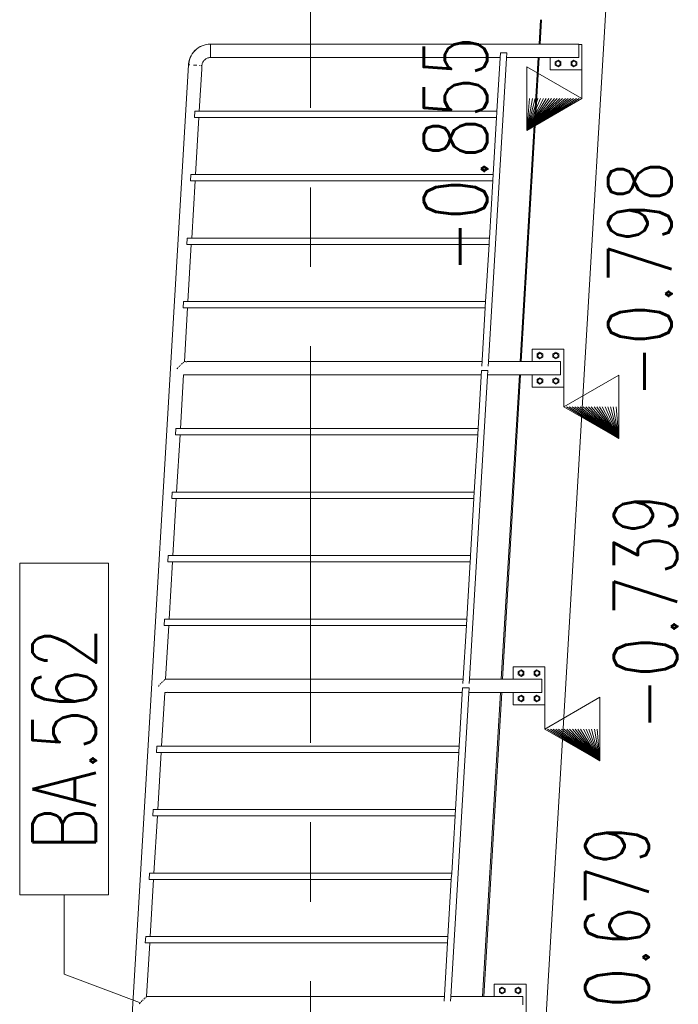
# Model space of a CAD drawing. Header units: millimetres. Extents: x 6807 to 7919, y 15387 to 15883.
# Tile 113 of 120: x 7725 to 7745, y 15673 to 15704. Entities that reach past the tile are written whole.
import ezdxf

# ---------------------------------------------------------------- set-up
doc = ezdxf.new("R2010")
doc.units = ezdxf.units.MM
doc.header["$LTSCALE"] = 10
doc.linetypes.add('MITTE', pattern=[2, 1.25, -0.25, 0.25, -0.25])
for name, color, linetype, lineweight in [('PS_Elev_flag', 4, 'Continuous', 13), ('PS_Object', 30, 'Continuous', 13), ('PS_Pos', 1, 'Continuous', 15), ('PS_SOLID', 7, 'Continuous', 30)]:
    doc.layers.add(name, color=color, linetype=linetype, lineweight=lineweight)
doc.styles.add('simplex', font='simplex.shx', dxfattribs={"width": 0.75})

# ---------------------------------------------------------------- blocks, each defined once
blk = doc.blocks.new('*X332')
at = {"color": 1}
for p, q in [((7727.424, 15686.826, -6.61), (7724.624, 15686.826, -6.61)), ((7724.624, 15686.826, -6.61), (7724.624, 15676.383, -6.61)), ((7727.424, 15676.383, -6.61), (7727.424, 15686.826, -6.61)), ((7724.624, 15676.383, -6.61), (7727.424, 15676.383, -6.61)), ((7726.024, 15673.883, -6.61), (7726.024, 15676.383, -6.61)), ((7728.399, 15672.995, -6.61), (7726.024, 15673.883, -6.61))]:
    blk.add_line(p, q, dxfattribs=at)
at = {"color": 30, "style": 'simplex', "width": 0.75}
blk.add_text('BA.562', height=2, rotation=90, dxfattribs=at).set_placement((7727.024, 15677.783, -6.61))
blk = doc.blocks.new('*X353')
at = {"color": 4}
for p, q in [((7740.57, 15673.567), (7740.57, 15671.345)), ((7742.302, 15672.345), (7740.57, 15671.345)), ((7742.302, 15670.345), (7742.302, 15672.345)), ((7740.57, 15671.345), (7742.302, 15670.345)), ((7742.302, 15670.345), (7740.57, 15671.345)), ((7742.302, 15670.345), (7740.657, 15671.345)), ((7742.302, 15670.345), (7740.743, 15671.345)), ((7742.302, 15670.345), (7740.83, 15671.345)), ((7742.302, 15670.345), (7740.917, 15671.345)), ((7742.302, 15670.345), (7741.003, 15671.345)), ((7742.302, 15670.345), (7741.09, 15671.345)), ((7742.302, 15670.345), (7741.176, 15671.345)), ((7742.302, 15670.345), (7741.263, 15671.345)), ((7742.302, 15670.345), (7741.35, 15671.345)), ((7742.302, 15670.345), (7741.436, 15671.345)), ((7742.302, 15670.345), (7741.523, 15671.345)), ((7742.302, 15670.345), (7741.609, 15671.345)), ((7742.302, 15670.345), (7741.696, 15671.345)), ((7742.302, 15670.345), (7741.783, 15671.345)), ((7742.302, 15670.345), (7741.869, 15671.345)), ((7742.302, 15670.345), (7741.956, 15671.345)), ((7742.302, 15670.345), (7742.042, 15671.345)), ((7742.302, 15670.345), (7742.129, 15671.345)), ((7742.302, 15670.345), (7742.216, 15671.345)), ((7742.302, 15670.345), (7742.302, 15671.345))]:
    blk.add_line(p, q, dxfattribs=at)
at = {"color": 2, "style": 'simplex', "width": 0.75}
blk.add_text('-0.679', height=2, rotation=90, dxfattribs=at).set_placement((7744.436, 15671.138))
blk = doc.blocks.new('*X354')
at = {"color": 4}
for p, q in [((7741.164, 15683.567), (7741.164, 15681.604, -6.61)), ((7742.896, 15682.604, -6.61), (7741.164, 15681.604, -6.61)), ((7742.896, 15680.604, -6.61), (7742.896, 15682.604, -6.61)), ((7741.164, 15681.604, -6.61), (7742.896, 15680.604, -6.61)), ((7742.896, 15680.604, -6.61), (7741.164, 15681.604, -6.61)), ((7742.896, 15680.604, -6.61), (7741.251, 15681.604, -6.61)), ((7742.896, 15680.604, -6.61), (7741.338, 15681.604, -6.61)), ((7742.896, 15680.604, -6.61), (7741.424, 15681.604, -6.61)), ((7742.896, 15680.604, -6.61), (7741.511, 15681.604, -6.61)), ((7742.896, 15680.604, -6.61), (7741.597, 15681.604, -6.61)), ((7742.896, 15680.604, -6.61), (7741.684, 15681.604, -6.61)), ((7742.896, 15680.604, -6.61), (7741.771, 15681.604, -6.61)), ((7742.896, 15680.604, -6.61), (7741.857, 15681.604, -6.61)), ((7742.896, 15680.604, -6.61), (7741.944, 15681.604, -6.61)), ((7742.896, 15680.604, -6.61), (7742.03, 15681.604, -6.61)), ((7742.896, 15680.604, -6.61), (7742.117, 15681.604, -6.61)), ((7742.896, 15680.604, -6.61), (7742.204, 15681.604, -6.61)), ((7742.896, 15680.604, -6.61), (7742.29, 15681.604, -6.61)), ((7742.896, 15680.604, -6.61), (7742.377, 15681.604, -6.61)), ((7742.896, 15680.604, -6.61), (7742.463, 15681.604, -6.61)), ((7742.896, 15680.604, -6.61), (7742.55, 15681.604, -6.61)), ((7742.896, 15680.604, -6.61), (7742.637, 15681.604, -6.61)), ((7742.896, 15680.604, -6.61), (7742.723, 15681.604, -6.61)), ((7742.896, 15680.604, -6.61), (7742.81, 15681.604, -6.61)), ((7742.896, 15680.604, -6.61), (7742.896, 15681.604, -6.61))]:
    blk.add_line(p, q, dxfattribs=at)
at = {"color": 2, "style": 'simplex', "width": 0.75}
blk.add_text('-0.739', height=2, rotation=90, dxfattribs=at).set_placement((7745.33, 15681.556, -6.61))
blk = doc.blocks.new('*X355')
at = {"color": 4}
for p, q in [((7741.758, 15693.567), (7741.758, 15691.754)), ((7743.49, 15692.754), (7741.758, 15691.754)), ((7743.49, 15690.754), (7743.49, 15692.754)), ((7741.758, 15691.754), (7743.49, 15690.754)), ((7743.49, 15690.754), (7741.758, 15691.754)), ((7743.49, 15690.754), (7741.845, 15691.754)), ((7743.49, 15690.754), (7741.932, 15691.754)), ((7743.49, 15690.754), (7742.018, 15691.754)), ((7743.49, 15690.754), (7742.105, 15691.754)), ((7743.49, 15690.754), (7742.191, 15691.754)), ((7743.49, 15690.754), (7742.278, 15691.754)), ((7743.49, 15690.754), (7742.365, 15691.754)), ((7743.49, 15690.754), (7742.451, 15691.754)), ((7743.49, 15690.754), (7742.538, 15691.754)), ((7743.49, 15690.754), (7742.624, 15691.754)), ((7743.49, 15690.754), (7742.711, 15691.754)), ((7743.49, 15690.754), (7742.798, 15691.754)), ((7743.49, 15690.754), (7742.884, 15691.754)), ((7743.49, 15690.754), (7742.971, 15691.754)), ((7743.49, 15690.754), (7743.057, 15691.754)), ((7743.49, 15690.754), (7743.144, 15691.754)), ((7743.49, 15690.754), (7743.231, 15691.754)), ((7743.49, 15690.754), (7743.317, 15691.754)), ((7743.49, 15690.754), (7743.404, 15691.754)), ((7743.49, 15690.754), (7743.49, 15691.754))]:
    blk.add_line(p, q, dxfattribs=at)
at = {"color": 2, "style": 'simplex', "width": 0.75}
blk.add_text('-0.798', height=2, rotation=90, dxfattribs=at).set_placement((7745.155, 15692.034))
blk = doc.blocks.new('*X356')
at = {"color": 4}
for p, q in [((7740.597, 15700.461), (7740.597, 15702.461)), ((7740.597, 15702.461), (7742.329, 15701.461)), ((7742.329, 15702.367), (7742.329, 15701.461)), ((7742.329, 15701.461), (7740.597, 15700.461)), ((7740.597, 15700.461), (7742.329, 15701.461)), ((7740.597, 15700.461), (7742.242, 15701.461)), ((7740.597, 15700.461), (7742.155, 15701.461)), ((7740.597, 15700.461), (7742.069, 15701.461)), ((7740.597, 15700.461), (7741.982, 15701.461)), ((7740.597, 15700.461), (7741.896, 15701.461)), ((7740.597, 15700.461), (7741.809, 15701.461)), ((7740.597, 15700.461), (7741.722, 15701.461)), ((7740.597, 15700.461), (7741.636, 15701.461)), ((7740.597, 15700.461), (7741.549, 15701.461)), ((7740.597, 15700.461), (7741.463, 15701.461)), ((7740.597, 15700.461), (7741.376, 15701.461)), ((7740.597, 15700.461), (7741.289, 15701.461)), ((7740.597, 15700.461), (7741.203, 15701.461)), ((7740.597, 15700.461), (7741.116, 15701.461)), ((7740.597, 15700.461), (7741.03, 15701.461)), ((7740.597, 15700.461), (7740.943, 15701.461)), ((7740.597, 15700.461), (7740.856, 15701.461)), ((7740.597, 15700.461), (7740.77, 15701.461)), ((7740.597, 15700.461), (7740.683, 15701.461)), ((7740.597, 15700.461), (7740.597, 15701.461))]:
    blk.add_line(p, q, dxfattribs=at)
at = {"color": 2, "style": 'simplex', "width": 0.75}
blk.add_text('-0.855', height=2, rotation=90, dxfattribs=at).set_placement((7739.351, 15695.967, -6.61))

msp = doc.modelspace()

# ---------------------------------------------------------------- linework, layer by layer
at = {"layer": 'PS_Object', "color": 5, "linetype": 'MITTE'}
msp.add_line((7733.779, 15501.166), (7733.779, 15744.157), dxfattribs=at)
at = {"layer": 'PS_SOLID', "color": 253, "linetype": 'Continuous', "lineweight": 13, "extrusion": (-1, 6.12323e-17, 0)}
for p, q in [((7735.783, 15580.977, -6.61), (7744.802, 15733.361, -6.61)), ((7741.025, 15703.947, -6.61), (7740.979, 15703.178, -6.61)), ((7741.058, 15703.947, -6.61), (7741.012, 15703.178, -6.61)), ((7740.954, 15702.755, -6.61), (7740.385, 15693.179, -6.61)), ((7740.987, 15702.755, -6.61), (7740.42, 15693.179, -6.61)), ((7740.36, 15692.756, -6.61), (7739.791, 15683.179, -6.61)), ((7740.395, 15692.756, -6.61), (7739.829, 15683.179, -6.61)), ((7739.766, 15682.756, -6.61), (7739.197, 15673.179, -6.61)), ((7739.804, 15682.756, -6.61), (7739.237, 15673.179, -6.61))]:
    msp.add_line(p, q, dxfattribs=at)
at = {"layer": 'PS_SOLID', "color": 133, "linetype": 'Continuous', "lineweight": 13, "extrusion": (-1, 6.12323e-17, 0)}
for p, q in [((7730.367, 15703.126, -6.61), (7730.305, 15703.097, -6.61)), ((7730.307, 15703.093, -6.61), (7730.368, 15703.122, -6.61)), ((7730.431, 15703.149, -6.61), (7730.367, 15703.126, -6.61)), ((7730.368, 15703.122, -6.61), (7730.432, 15703.145, -6.61)), ((7730.496, 15703.165, -6.61), (7730.431, 15703.149, -6.61)), ((7730.432, 15703.145, -6.61), (7730.497, 15703.161, -6.61)), ((7730.564, 15703.175, -6.61), (7730.496, 15703.165, -6.61)), ((7730.497, 15703.161, -6.61), (7730.564, 15703.171, -6.61)), ((7730.631, 15703.179, -6.61), (7730.564, 15703.175, -6.61)), ((7730.564, 15703.171, -6.61), (7730.631, 15703.174, -6.61)), ((7730.631, 15703.178, -6.61), (7730.631, 15703.179, -6.61)), ((7742.229, 15703.178, -6.61), (7730.631, 15703.178, -6.61)), ((7730.631, 15703.178, -6.61), (7730.631, 15703.175, -6.61)), ((7730.631, 15703.175, -6.61), (7730.631, 15703.174, -6.61)), ((7730.631, 15703.174, -6.61), (7730.631, 15703.171, -6.61)), ((7730.631, 15703.171, -6.61), (7730.631, 15703.169, -6.61)), ((7730.631, 15703.169, -6.61), (7730.631, 15703.165, -6.61)), ((7730.631, 15703.165, -6.61), (7730.631, 15703.161, -6.61)), ((7730.631, 15703.161, -6.61), (7730.631, 15703.156, -6.61)), ((7730.631, 15703.156, -6.61), (7730.631, 15703.152, -6.61)), ((7730.631, 15703.146, -6.61), (7730.631, 15703.152, -6.61)), ((7730.631, 15703.141, -6.61), (7730.631, 15703.146, -6.61)), ((7730.631, 15703.134, -6.61), (7730.631, 15703.141, -6.61)), ((7730.631, 15703.127, -6.61), (7730.631, 15703.134, -6.61)), ((7730.631, 15703.12, -6.61), (7730.631, 15703.127, -6.61)), ((7730.631, 15703.113, -6.61), (7730.631, 15703.12, -6.61)), ((7730.631, 15703.104, -6.61), (7730.631, 15703.113, -6.61)), ((7742.229, 15703.169, -6.61), (7742.229, 15703.178, -6.61)), ((7742.229, 15703.152, -6.61), (7742.229, 15703.169, -6.61)), ((7742.329, 15703.167, -6.61), (7742.229, 15703.167, -6.61)), ((7742.229, 15703.127, -6.61), (7742.229, 15703.152, -6.61)), ((7742.229, 15703.096, -6.61), (7742.229, 15703.127, -6.61)), ((7742.329, 15702.367, -6.61), (7742.329, 15703.167, -6.61)), ((7730.021, 15702.813, -6.61), (7729.992, 15702.751, -6.61)), ((7729.996, 15702.75, -6.61), (7730.025, 15702.811, -6.61)), ((7730.056, 15702.871, -6.61), (7730.021, 15702.813, -6.61)), ((7730.025, 15702.811, -6.61), (7730.06, 15702.869, -6.61)), ((7730.097, 15702.926, -6.61), (7730.056, 15702.871, -6.61)), ((7730.06, 15702.869, -6.61), (7730.1, 15702.923, -6.61)), ((7730.142, 15702.976, -6.61), (7730.097, 15702.926, -6.61)), ((7730.1, 15702.923, -6.61), (7730.145, 15702.973, -6.61)), ((7730.192, 15703.022, -6.61), (7730.142, 15702.976, -6.61)), ((7730.145, 15702.973, -6.61), (7730.195, 15703.018, -6.61)), ((7730.247, 15703.062, -6.61), (7730.192, 15703.022, -6.61)), ((7730.195, 15703.018, -6.61), (7730.249, 15703.058, -6.61)), ((7730.305, 15703.097, -6.61), (7730.247, 15703.062, -6.61)), ((7730.249, 15703.058, -6.61), (7730.307, 15703.093, -6.61)), ((7730.631, 15703.096, -6.61), (7730.631, 15703.104, -6.61)), ((7730.631, 15703.087, -6.61), (7730.631, 15703.096, -6.61)), ((7730.631, 15703.079, -6.61), (7730.631, 15703.087, -6.61)), ((7730.631, 15703.069, -6.61), (7730.631, 15703.079, -6.61)), ((7730.631, 15703.06, -6.61), (7730.631, 15703.069, -6.61)), ((7730.631, 15703.05, -6.61), (7730.631, 15703.06, -6.61)), ((7730.631, 15703.04, -6.61), (7730.631, 15703.05, -6.61)), ((7730.631, 15703.03, -6.61), (7730.631, 15703.04, -6.61)), ((7730.631, 15703.02, -6.61), (7730.631, 15703.03, -6.61)), ((7730.631, 15703.009, -6.61), (7730.631, 15703.02, -6.61)), ((7730.631, 15702.999, -6.61), (7730.631, 15703.009, -6.61)), ((7730.631, 15702.988, -6.61), (7730.631, 15702.999, -6.61)), ((7730.631, 15702.977, -6.61), (7730.631, 15702.988, -6.61)), ((7730.631, 15702.967, -6.61), (7730.631, 15702.977, -6.61)), ((7730.631, 15702.957, -6.61), (7730.631, 15702.967, -6.61)), ((7730.631, 15702.956, -6.61), (7730.631, 15702.957, -6.61)), ((7730.631, 15702.945, -6.61), (7730.631, 15702.956, -6.61)), ((7730.631, 15702.935, -6.61), (7730.631, 15702.945, -6.61)), ((7730.631, 15702.924, -6.61), (7730.631, 15702.935, -6.61)), ((7730.631, 15702.913, -6.61), (7730.631, 15702.924, -6.61)), ((7730.631, 15702.903, -6.61), (7730.631, 15702.913, -6.61)), ((7730.631, 15702.893, -6.61), (7730.631, 15702.903, -6.61)), ((7730.631, 15702.883, -6.61), (7730.631, 15702.893, -6.61)), ((7730.631, 15702.873, -6.61), (7730.631, 15702.883, -6.61)), ((7730.631, 15702.864, -6.61), (7730.631, 15702.873, -6.61)), ((7730.631, 15702.854, -6.61), (7730.631, 15702.864, -6.61)), ((7730.631, 15702.846, -6.61), (7730.631, 15702.854, -6.61)), ((7730.631, 15702.837, -6.61), (7730.631, 15702.846, -6.61)), ((7730.631, 15702.829, -6.61), (7730.631, 15702.837, -6.61)), ((7730.631, 15702.821, -6.61), (7730.631, 15702.829, -6.61)), ((7730.631, 15702.814, -6.61), (7730.631, 15702.821, -6.61)), ((7730.631, 15702.806, -6.61), (7730.631, 15702.814, -6.61)), ((7730.631, 15702.8, -6.61), (7730.631, 15702.806, -6.61)), ((7730.631, 15702.793, -6.61), (7730.631, 15702.8, -6.61)), ((7739.762, 15702.898, -6.61), (7739.654, 15701.067, -6.61)), ((7739.963, 15702.898, -6.61), (7739.762, 15702.898, -6.61)), ((7739.953, 15702.731, -6.61), (7739.963, 15702.898, -6.61)), ((7742.229, 15703.06, -6.61), (7742.229, 15703.096, -6.61)), ((7742.229, 15703.02, -6.61), (7742.229, 15703.06, -6.61)), ((7742.229, 15702.977, -6.61), (7742.229, 15703.02, -6.61)), ((7742.229, 15702.976, -6.61), (7742.229, 15702.977, -6.61)), ((7742.229, 15702.935, -6.61), (7742.229, 15702.976, -6.61)), ((7742.229, 15702.893, -6.61), (7742.229, 15702.935, -6.61)), ((7742.229, 15702.854, -6.61), (7742.229, 15702.893, -6.61)), ((7742.229, 15702.821, -6.61), (7742.229, 15702.854, -6.61)), ((7742.229, 15702.793, -6.61), (7742.229, 15702.821, -6.61)), ((7729.942, 15702.528, -6.61), (7726.434, 15643.488, -6.61)), ((7729.943, 15702.554, -6.61), (7729.941, 15702.528, -6.61)), ((7729.941, 15702.528, -6.61), (7729.942, 15702.528, -6.61)), ((7729.945, 15702.527, -6.61), (7729.942, 15702.528, -6.61)), ((7729.953, 15702.622, -6.61), (7729.943, 15702.554, -6.61)), ((7729.945, 15702.527, -6.61), (7729.947, 15702.554, -6.61)), ((7729.948, 15702.527, -6.61), (7729.945, 15702.527, -6.61)), ((7729.947, 15702.554, -6.61), (7729.957, 15702.621, -6.61)), ((7729.95, 15702.527, -6.61), (7729.948, 15702.527, -6.61)), ((7729.969, 15702.688, -6.61), (7729.953, 15702.622, -6.61)), ((7729.957, 15702.621, -6.61), (7729.973, 15702.686, -6.61)), ((7729.958, 15702.527, -6.61), (7729.96, 15702.527, -6.61)), ((7729.967, 15702.526, -6.61), (7729.96, 15702.527, -6.61)), ((7729.977, 15702.525, -6.61), (7729.967, 15702.526, -6.61)), ((7729.992, 15702.751, -6.61), (7729.969, 15702.688, -6.61)), ((7729.973, 15702.686, -6.61), (7729.996, 15702.75, -6.61)), ((7729.977, 15702.525, -6.61), (7729.979, 15702.525, -6.61)), ((7730.104, 15702.518, -6.61), (7730.099, 15702.518, -6.61)), ((7730.104, 15702.518, -6.61), (7730.12, 15702.517, -6.61)), ((7730.12, 15702.517, -6.61), (7730.142, 15702.516, -6.61)), ((7730.143, 15702.516, -6.61), (7730.142, 15702.516, -6.61)), ((7730.143, 15702.516, -6.61), (7730.152, 15702.515, -6.61)), ((7730.152, 15702.515, -6.61), (7730.162, 15702.515, -6.61)), ((7730.162, 15702.515, -6.61), (7730.163, 15702.514, -6.61)), ((7730.184, 15702.513, -6.61), (7730.163, 15702.514, -6.61)), ((7730.201, 15702.512, -6.61), (7730.184, 15702.513, -6.61)), ((7730.201, 15702.512, -6.61), (7730.205, 15702.512, -6.61)), ((7730.298, 15702.506, -6.61), (7730.282, 15702.507, -6.61)), ((7730.328, 15702.505, -6.61), (7730.326, 15702.505, -6.61)), ((7730.328, 15702.505, -6.61), (7730.337, 15702.504, -6.61)), ((7730.337, 15702.504, -6.61), (7730.344, 15702.504, -6.61)), ((7730.347, 15702.504, -6.61), (7730.344, 15702.504, -6.61)), ((7730.36, 15702.503, -6.61), (7730.354, 15702.503, -6.61)), ((7730.361, 15702.461, -6.61), (7730.364, 15702.503, -6.61)), ((7730.363, 15702.503, -6.61), (7730.364, 15702.503, -6.61)), ((7730.364, 15702.503, -6.61), (7730.365, 15702.513, -6.61)), ((7730.365, 15702.513, -6.61), (7730.369, 15702.539, -6.61)), ((7730.369, 15702.539, -6.61), (7730.375, 15702.564, -6.61)), ((7730.375, 15702.564, -6.61), (7730.384, 15702.589, -6.61)), ((7730.384, 15702.589, -6.61), (7730.395, 15702.613, -6.61)), ((7730.395, 15702.613, -6.61), (7730.409, 15702.636, -6.61)), ((7730.409, 15702.636, -6.61), (7730.424, 15702.657, -6.61)), ((7730.424, 15702.657, -6.61), (7730.442, 15702.676, -6.61)), ((7730.442, 15702.676, -6.61), (7730.461, 15702.694, -6.61)), ((7730.461, 15702.694, -6.61), (7730.483, 15702.709, -6.61)), ((7730.483, 15702.709, -6.61), (7730.505, 15702.723, -6.61)), ((7730.505, 15702.723, -6.61), (7730.529, 15702.734, -6.61)), ((7730.529, 15702.734, -6.61), (7730.554, 15702.743, -6.61)), ((7730.554, 15702.743, -6.61), (7730.579, 15702.749, -6.61)), ((7730.579, 15702.749, -6.61), (7730.605, 15702.753, -6.61)), ((7730.605, 15702.753, -6.61), (7730.631, 15702.755, -6.61)), ((7730.631, 15702.787, -6.61), (7730.631, 15702.793, -6.61)), ((7730.631, 15702.781, -6.61), (7730.631, 15702.787, -6.61)), ((7730.631, 15702.777, -6.61), (7730.631, 15702.781, -6.61)), ((7730.631, 15702.772, -6.61), (7730.631, 15702.777, -6.61)), ((7730.631, 15702.769, -6.61), (7730.631, 15702.772, -6.61)), ((7730.631, 15702.764, -6.61), (7730.631, 15702.769, -6.61)), ((7730.631, 15702.762, -6.61), (7730.631, 15702.764, -6.61)), ((7730.631, 15702.759, -6.61), (7730.631, 15702.762, -6.61)), ((7730.631, 15702.758, -6.61), (7730.631, 15702.759, -6.61)), ((7730.631, 15702.756, -6.61), (7730.631, 15702.758, -6.61)), ((7730.631, 15702.755, -6.61), (7730.631, 15702.756, -6.61)), ((7730.631, 15702.755, -6.61), (7730.673, 15702.755, -6.61)), ((7730.672, 15702.755, -6.61), (7730.686, 15702.758, -6.61)), ((7730.673, 15702.755, -6.61), (7730.672, 15702.755, -6.61)), ((7730.673, 15702.755, -6.61), (7730.676, 15702.756, -6.61)), ((7730.682, 15702.757, -6.61), (7730.692, 15702.758, -6.61)), ((7730.686, 15702.758, -6.61), (7730.711, 15702.759, -6.61)), ((7730.705, 15702.758, -6.61), (7730.718, 15702.758, -6.61)), ((7730.711, 15702.759, -6.61), (7730.737, 15702.758, -6.61)), ((7730.731, 15702.758, -6.61), (7730.741, 15702.757, -6.61)), ((7730.737, 15702.758, -6.61), (7730.751, 15702.755, -6.61)), ((7730.747, 15702.756, -6.61), (7730.75, 15702.755, -6.61)), ((7730.751, 15702.755, -6.61), (7730.75, 15702.755, -6.61)), ((7730.75, 15702.755, -6.61), (7739.754, 15702.755, -6.61)), ((7739.385, 15693.17, -6.61), (7739.953, 15702.731, -6.61)), ((7739.954, 15702.755, -6.61), (7742.229, 15702.755, -6.61)), ((7741.329, 15702.755, -6.61), (7741.329, 15702.554, -6.61)), ((7741.329, 15702.554, -6.61), (7741.329, 15702.367, -6.61)), ((7741.579, 15702.671, -6.61), (7741.489, 15702.619, -6.61)), ((7741.489, 15702.619, -6.61), (7741.489, 15702.515, -6.61)), ((7741.489, 15702.515, -6.61), (7741.579, 15702.463, -6.61)), ((7741.669, 15702.619, -6.61), (7741.579, 15702.671, -6.61)), ((7741.579, 15702.463, -6.61), (7741.669, 15702.515, -6.61)), ((7741.669, 15702.515, -6.61), (7741.669, 15702.619, -6.61)), ((7742.079, 15702.671, -6.61), (7741.989, 15702.619, -6.61)), ((7741.989, 15702.619, -6.61), (7741.989, 15702.515, -6.61)), ((7741.989, 15702.515, -6.61), (7742.079, 15702.463, -6.61)), ((7742.169, 15702.619, -6.61), (7742.079, 15702.671, -6.61)), ((7742.079, 15702.463, -6.61), (7742.169, 15702.515, -6.61)), ((7742.169, 15702.515, -6.61), (7742.169, 15702.619, -6.61)), ((7742.229, 15702.772, -6.61), (7742.229, 15702.793, -6.61)), ((7742.229, 15702.759, -6.61), (7742.229, 15702.772, -6.61)), ((7742.229, 15702.755, -6.61), (7742.229, 15702.759, -6.61)), ((7730.279, 15701.067, -6.61), (7730.357, 15702.385, -6.61)), ((7730.358, 15702.449, -6.61), (7730.355, 15702.423, -6.61)), ((7730.355, 15702.416, -6.61), (7730.356, 15702.43, -6.61)), ((7730.355, 15702.423, -6.61), (7730.355, 15702.397, -6.61)), ((7730.355, 15702.394, -6.61), (7730.355, 15702.404, -6.61)), ((7730.355, 15702.397, -6.61), (7730.356, 15702.383, -6.61)), ((7730.357, 15702.385, -6.61), (7730.356, 15702.387, -6.61)), ((7730.356, 15702.383, -6.61), (7730.357, 15702.385, -6.61)), ((7730.357, 15702.442, -6.61), (7730.358, 15702.452, -6.61)), ((7730.361, 15702.462, -6.61), (7730.358, 15702.449, -6.61)), ((7730.36, 15702.459, -6.61), (7730.361, 15702.461, -6.61)), ((7730.361, 15702.461, -6.61), (7730.361, 15702.462, -6.61)), ((7741.329, 15702.367, -6.61), (7742.329, 15702.367, -6.61)), ((7730.135, 15701.067, -6.61), (7730.124, 15700.867, -6.61)), ((7730.349, 15701.067, -6.61), (7730.135, 15701.067, -6.61)), ((7739.592, 15701.067, -6.61), (7730.349, 15701.067, -6.61)), ((7739.654, 15701.067, -6.61), (7739.592, 15701.067, -6.61)), ((7739.643, 15700.887, -6.61), (7739.649, 15700.995, -6.61)), ((7739.649, 15700.995, -6.61), (7739.654, 15701.067, -6.61)), ((7730.124, 15700.867, -6.61), (7739.642, 15700.867, -6.61)), ((7730.16, 15699.067, -6.61), (7730.267, 15700.867, -6.61)), ((7739.642, 15700.867, -6.61), (7739.535, 15699.067, -6.61)), ((7739.642, 15700.867, -6.61), (7739.643, 15700.887, -6.61)), ((7730.017, 15699.067, -6.61), (7730.005, 15698.867, -6.61)), ((7730.005, 15698.867, -6.61), (7739.523, 15698.867, -6.61)), ((7730.23, 15699.067, -6.61), (7730.017, 15699.067, -6.61)), ((7730.041, 15697.067, -6.61), (7730.148, 15698.867, -6.61)), ((7739.473, 15699.067, -6.61), (7730.23, 15699.067, -6.61)), ((7739.523, 15698.867, -6.61), (7739.416, 15697.067, -6.61)), ((7739.535, 15699.067, -6.61), (7739.473, 15699.067, -6.61)), ((7739.523, 15698.867, -6.61), (7739.524, 15698.887, -6.61)), ((7739.524, 15698.887, -6.61), (7739.535, 15699.067, -6.61)), ((7729.898, 15697.067, -6.61), (7729.886, 15696.867, -6.61)), ((7730.111, 15697.067, -6.61), (7729.898, 15697.067, -6.61)), ((7739.354, 15697.067, -6.61), (7730.111, 15697.067, -6.61)), ((7739.416, 15697.067, -6.61), (7739.354, 15697.067, -6.61)), ((7739.405, 15696.887, -6.61), (7739.411, 15696.986, -6.61)), ((7739.411, 15696.986, -6.61), (7739.416, 15697.067, -6.61)), ((7729.886, 15696.867, -6.61), (7739.404, 15696.867, -6.61)), ((7729.922, 15695.067, -6.61), (7730.029, 15696.867, -6.61)), ((7739.404, 15696.867, -6.61), (7739.297, 15695.067, -6.61)), ((7739.404, 15696.867, -6.61), (7739.405, 15696.887, -6.61)), ((7729.779, 15695.067, -6.61), (7729.767, 15694.867, -6.61)), ((7729.992, 15695.067, -6.61), (7729.779, 15695.067, -6.61)), ((7739.235, 15695.067, -6.61), (7729.992, 15695.067, -6.61)), ((7739.297, 15695.067, -6.61), (7739.235, 15695.067, -6.61)), ((7739.286, 15694.887, -6.61), (7739.297, 15695.067, -6.61)), ((7729.767, 15694.867, -6.61), (7739.285, 15694.867, -6.61)), ((7729.81, 15693.179, -6.61), (7729.91, 15694.867, -6.61)), ((7739.285, 15694.867, -6.61), (7739.176, 15693.034, -6.61)), ((7739.285, 15694.867, -6.61), (7739.286, 15694.887, -6.61)), ((7741.758, 15693.567, -6.61), (7740.758, 15693.567, -6.61)), ((7740.758, 15693.567, -6.61), (7740.758, 15693.354, -6.61)), ((7741.758, 15692.367, -6.61), (7741.758, 15693.567, -6.61)), ((7740.758, 15693.354, -6.61), (7740.758, 15693.179, -6.61)), ((7741.008, 15693.471, -6.61), (7740.918, 15693.419, -6.61)), ((7740.918, 15693.419, -6.61), (7740.918, 15693.315, -6.61)), ((7740.918, 15693.315, -6.61), (7741.008, 15693.263, -6.61)), ((7741.098, 15693.419, -6.61), (7741.008, 15693.471, -6.61)), ((7741.008, 15693.263, -6.61), (7741.098, 15693.315, -6.61)), ((7741.098, 15693.315, -6.61), (7741.098, 15693.419, -6.61)), ((7741.508, 15693.471, -6.61), (7741.418, 15693.419, -6.61)), ((7741.418, 15693.419, -6.61), (7741.418, 15693.315, -6.61)), ((7741.418, 15693.315, -6.61), (7741.508, 15693.263, -6.61)), ((7741.598, 15693.419, -6.61), (7741.508, 15693.471, -6.61)), ((7741.508, 15693.263, -6.61), (7741.598, 15693.315, -6.61)), ((7741.598, 15693.315, -6.61), (7741.598, 15693.419, -6.61)), ((7729.595, 15692.956, -6.61), (7729.585, 15692.967, -6.61)), ((7729.585, 15692.967, -6.61), (7729.585, 15692.956, -6.61)), ((7729.585, 15692.956, -6.61), (7729.585, 15692.953, -6.61)), ((7729.585, 15692.953, -6.61), (7729.595, 15692.956, -6.61)), ((7729.612, 15692.999, -6.61), (7729.595, 15692.956, -6.61)), ((7729.66, 15693.04, -6.61), (7729.641, 15693.015, -6.61)), ((7729.702, 15693.079, -6.61), (7729.684, 15693.058, -6.61)), ((7729.739, 15693.113, -6.61), (7729.723, 15693.095, -6.61)), ((7729.768, 15693.141, -6.61), (7729.756, 15693.126, -6.61)), ((7729.791, 15693.161, -6.61), (7729.782, 15693.151, -6.61)), ((7729.804, 15693.174, -6.61), (7729.8, 15693.168, -6.61)), ((7729.809, 15693.179, -6.61), (7729.809, 15693.176, -6.61)), ((7729.832, 15693.179, -6.61), (7729.81, 15693.179, -6.61)), ((7729.835, 15693.177, -6.61), (7729.832, 15693.179, -6.61)), ((7729.841, 15693.176, -6.61), (7729.834, 15693.177, -6.61)), ((7729.856, 15693.175, -6.61), (7729.835, 15693.177, -6.61)), ((7729.863, 15693.175, -6.61), (7729.851, 15693.175, -6.61)), ((7729.884, 15693.175, -6.61), (7729.856, 15693.175, -6.61)), ((7729.889, 15693.175, -6.61), (7729.877, 15693.175, -6.61)), ((7729.905, 15693.177, -6.61), (7729.884, 15693.175, -6.61)), ((7729.906, 15693.177, -6.61), (7729.899, 15693.176, -6.61)), ((7729.908, 15693.179, -6.61), (7729.905, 15693.177, -6.61)), ((7739.185, 15693.179, -6.61), (7729.908, 15693.179, -6.61)), ((7739.168, 15692.898, -6.61), (7739.059, 15691.067, -6.61)), ((7739.369, 15692.898, -6.61), (7739.168, 15692.898, -6.61)), ((7739.359, 15692.731, -6.61), (7739.369, 15692.898, -6.61)), ((7739.377, 15693.034, -6.61), (7739.385, 15693.17, -6.61)), ((7741.658, 15693.179, -6.61), (7739.385, 15693.179, -6.61)), ((7741.658, 15693.174, -6.61), (7741.658, 15693.179, -6.61)), ((7741.658, 15693.161, -6.61), (7741.658, 15693.174, -6.61)), ((7741.658, 15693.141, -6.61), (7741.658, 15693.161, -6.61)), ((7741.658, 15693.113, -6.61), (7741.658, 15693.141, -6.61)), ((7741.658, 15693.079, -6.61), (7741.658, 15693.113, -6.61)), ((7741.658, 15693.04, -6.61), (7741.658, 15693.079, -6.61)), ((7741.658, 15692.999, -6.61), (7741.658, 15693.04, -6.61)), ((7741.658, 15692.956, -6.61), (7741.658, 15692.999, -6.61)), ((7741.658, 15692.913, -6.61), (7741.658, 15692.956, -6.61)), ((7741.658, 15692.873, -6.61), (7741.658, 15692.913, -6.61)), ((7741.658, 15692.837, -6.61), (7741.658, 15692.873, -6.61)), ((7729.685, 15691.067, -6.61), (7729.785, 15692.756, -6.61)), ((7729.784, 15692.756, -6.61), (7729.839, 15692.756, -6.61)), ((7729.839, 15692.756, -6.61), (7729.844, 15692.758, -6.61)), ((7729.841, 15692.756, -6.61), (7729.851, 15692.758, -6.61)), ((7729.844, 15692.758, -6.61), (7729.87, 15692.76, -6.61)), ((7729.863, 15692.759, -6.61), (7729.877, 15692.759, -6.61)), ((7729.87, 15692.76, -6.61), (7729.896, 15692.758, -6.61)), ((7729.889, 15692.758, -6.61), (7729.899, 15692.756, -6.61)), ((7729.896, 15692.758, -6.61), (7729.901, 15692.756, -6.61)), ((7729.901, 15692.756, -6.61), (7739.16, 15692.756, -6.61)), ((7738.791, 15683.17, -6.61), (7739.359, 15692.731, -6.61)), ((7739.36, 15692.756, -6.61), (7741.658, 15692.756, -6.61)), ((7740.758, 15692.756, -6.61), (7740.758, 15692.554, -6.61)), ((7741.008, 15692.671, -6.61), (7740.918, 15692.619, -6.61)), ((7740.918, 15692.619, -6.61), (7740.918, 15692.515, -6.61)), ((7741.098, 15692.619, -6.61), (7741.008, 15692.671, -6.61)), ((7741.098, 15692.515, -6.61), (7741.098, 15692.619, -6.61)), ((7741.508, 15692.671, -6.61), (7741.418, 15692.619, -6.61)), ((7741.418, 15692.619, -6.61), (7741.418, 15692.515, -6.61)), ((7741.598, 15692.619, -6.61), (7741.508, 15692.671, -6.61)), ((7741.598, 15692.515, -6.61), (7741.598, 15692.619, -6.61)), ((7741.658, 15692.806, -6.61), (7741.658, 15692.837, -6.61)), ((7741.658, 15692.781, -6.61), (7741.658, 15692.806, -6.61)), ((7741.658, 15692.764, -6.61), (7741.658, 15692.781, -6.61)), ((7741.658, 15692.756, -6.61), (7741.658, 15692.764, -6.61)), ((7740.758, 15692.554, -6.61), (7740.758, 15692.367, -6.61)), ((7740.758, 15692.367, -6.61), (7741.758, 15692.367, -6.61)), ((7740.918, 15692.515, -6.61), (7741.008, 15692.463, -6.61)), ((7741.008, 15692.463, -6.61), (7741.098, 15692.515, -6.61)), ((7741.418, 15692.515, -6.61), (7741.508, 15692.463, -6.61)), ((7741.508, 15692.463, -6.61), (7741.598, 15692.515, -6.61)), ((7729.541, 15691.067, -6.61), (7729.529, 15690.867, -6.61)), ((7729.755, 15691.067, -6.61), (7729.541, 15691.067, -6.61)), ((7738.998, 15691.067, -6.61), (7729.755, 15691.067, -6.61)), ((7739.059, 15691.067, -6.61), (7738.998, 15691.067, -6.61)), ((7739.049, 15690.887, -6.61), (7739.059, 15691.067, -6.61)), ((7729.529, 15690.867, -6.61), (7739.048, 15690.867, -6.61)), ((7729.566, 15689.067, -6.61), (7729.673, 15690.867, -6.61)), ((7739.048, 15690.867, -6.61), (7738.941, 15689.067, -6.61)), ((7739.048, 15690.867, -6.61), (7739.049, 15690.887, -6.61)), ((7729.423, 15689.067, -6.61), (7729.411, 15688.867, -6.61)), ((7729.411, 15688.867, -6.61), (7738.929, 15688.867, -6.61)), ((7729.636, 15689.067, -6.61), (7729.423, 15689.067, -6.61)), ((7729.447, 15687.067, -6.61), (7729.554, 15688.867, -6.61)), ((7738.879, 15689.067, -6.61), (7729.636, 15689.067, -6.61)), ((7738.929, 15688.867, -6.61), (7738.822, 15687.067, -6.61)), ((7738.941, 15689.067, -6.61), (7738.879, 15689.067, -6.61)), ((7738.929, 15688.867, -6.61), (7738.93, 15688.887, -6.61)), ((7738.93, 15688.887, -6.61), (7738.941, 15689.067, -6.61)), ((7729.304, 15687.067, -6.61), (7729.292, 15686.867, -6.61)), ((7729.517, 15687.067, -6.61), (7729.304, 15687.067, -6.61)), ((7738.76, 15687.067, -6.61), (7729.517, 15687.067, -6.61)), ((7738.822, 15687.067, -6.61), (7738.76, 15687.067, -6.61)), ((7738.811, 15686.887, -6.61), (7738.817, 15686.986, -6.61)), ((7738.817, 15686.986, -6.61), (7738.822, 15687.067, -6.61)), ((7729.292, 15686.867, -6.61), (7738.81, 15686.867, -6.61)), ((7729.328, 15685.067, -6.61), (7729.435, 15686.867, -6.61)), ((7738.692, 15684.889, -6.61), (7738.81, 15686.867, -6.61)), ((7738.81, 15686.867, -6.61), (7738.811, 15686.887, -6.61)), ((7729.185, 15685.067, -6.61), (7729.173, 15684.867, -6.61)), ((7729.173, 15684.867, -6.61), (7738.691, 15684.867, -6.61)), ((7729.398, 15685.067, -6.61), (7729.185, 15685.067, -6.61)), ((7729.216, 15683.179, -6.61), (7729.316, 15684.867, -6.61)), ((7738.641, 15685.067, -6.61), (7729.398, 15685.067, -6.61)), ((7738.691, 15684.867, -6.61), (7738.582, 15683.034, -6.61)), ((7738.703, 15685.067, -6.61), (7738.641, 15685.067, -6.61)), ((7738.691, 15684.867, -6.61), (7738.692, 15684.887, -6.61)), ((7738.692, 15684.887, -6.61), (7738.692, 15684.889, -6.61)), ((7741.164, 15683.567, -6.61), (7740.164, 15683.567, -6.61)), ((7740.164, 15683.567, -6.61), (7740.164, 15683.354, -6.61)), ((7741.164, 15682.367, -6.61), (7741.164, 15683.567, -6.61)), ((7740.164, 15683.354, -6.61), (7740.164, 15683.179, -6.61)), ((7740.414, 15683.471, -6.61), (7740.324, 15683.419, -6.61)), ((7740.324, 15683.419, -6.61), (7740.324, 15683.315, -6.61)), ((7740.324, 15683.315, -6.61), (7740.414, 15683.263, -6.61)), ((7740.504, 15683.419, -6.61), (7740.414, 15683.471, -6.61)), ((7740.414, 15683.263, -6.61), (7740.504, 15683.315, -6.61)), ((7740.504, 15683.315, -6.61), (7740.504, 15683.419, -6.61)), ((7740.914, 15683.471, -6.61), (7740.824, 15683.419, -6.61)), ((7740.824, 15683.419, -6.61), (7740.824, 15683.315, -6.61)), ((7740.824, 15683.315, -6.61), (7740.914, 15683.263, -6.61)), ((7741.004, 15683.419, -6.61), (7740.914, 15683.471, -6.61)), ((7740.914, 15683.263, -6.61), (7741.004, 15683.315, -6.61)), ((7741.004, 15683.315, -6.61), (7741.004, 15683.419, -6.61)), ((7729.001, 15682.956, -6.61), (7728.991, 15682.967, -6.61)), ((7728.991, 15682.967, -6.61), (7728.991, 15682.956, -6.61)), ((7728.991, 15682.956, -6.61), (7728.991, 15682.953, -6.61)), ((7728.991, 15682.953, -6.61), (7729.001, 15682.956, -6.61)), ((7729.018, 15682.999, -6.61), (7729.001, 15682.956, -6.61)), ((7729.066, 15683.04, -6.61), (7729.047, 15683.015, -6.61)), ((7729.108, 15683.079, -6.61), (7729.09, 15683.058, -6.61)), ((7729.144, 15683.113, -6.61), (7729.129, 15683.095, -6.61)), ((7729.174, 15683.141, -6.61), (7729.162, 15683.126, -6.61)), ((7729.197, 15683.161, -6.61), (7729.188, 15683.151, -6.61)), ((7729.21, 15683.174, -6.61), (7729.206, 15683.168, -6.61)), ((7729.215, 15683.179, -6.61), (7729.215, 15683.176, -6.61)), ((7729.238, 15683.179, -6.61), (7729.216, 15683.179, -6.61)), ((7729.241, 15683.177, -6.61), (7729.238, 15683.179, -6.61)), ((7729.247, 15683.176, -6.61), (7729.24, 15683.177, -6.61)), ((7729.262, 15683.175, -6.61), (7729.241, 15683.177, -6.61)), ((7729.269, 15683.175, -6.61), (7729.257, 15683.175, -6.61)), ((7729.29, 15683.175, -6.61), (7729.262, 15683.175, -6.61)), ((7729.295, 15683.175, -6.61), (7729.283, 15683.175, -6.61)), ((7729.311, 15683.177, -6.61), (7729.29, 15683.175, -6.61)), ((7729.312, 15683.177, -6.61), (7729.305, 15683.176, -6.61)), ((7729.314, 15683.179, -6.61), (7729.311, 15683.177, -6.61)), ((7738.591, 15683.179, -6.61), (7729.314, 15683.179, -6.61)), ((7738.783, 15683.034, -6.61), (7738.791, 15683.17, -6.61)), ((7741.064, 15683.179, -6.61), (7738.791, 15683.179, -6.61)), ((7741.064, 15683.174, -6.61), (7741.064, 15683.179, -6.61)), ((7741.064, 15683.161, -6.61), (7741.064, 15683.174, -6.61)), ((7741.064, 15683.141, -6.61), (7741.064, 15683.161, -6.61)), ((7741.064, 15683.113, -6.61), (7741.064, 15683.141, -6.61)), ((7741.064, 15683.079, -6.61), (7741.064, 15683.113, -6.61)), ((7741.064, 15683.04, -6.61), (7741.064, 15683.079, -6.61)), ((7741.064, 15682.999, -6.61), (7741.064, 15683.04, -6.61)), ((7741.064, 15682.956, -6.61), (7741.064, 15682.999, -6.61)), ((7741.064, 15682.913, -6.61), (7741.064, 15682.956, -6.61)), ((7729.091, 15681.067, -6.61), (7729.191, 15682.756, -6.61)), ((7729.19, 15682.756, -6.61), (7729.245, 15682.756, -6.61)), ((7729.245, 15682.756, -6.61), (7729.25, 15682.758, -6.61)), ((7729.247, 15682.756, -6.61), (7729.257, 15682.758, -6.61)), ((7729.25, 15682.758, -6.61), (7729.276, 15682.76, -6.61)), ((7729.269, 15682.759, -6.61), (7729.283, 15682.759, -6.61)), ((7729.276, 15682.76, -6.61), (7729.302, 15682.758, -6.61)), ((7729.295, 15682.758, -6.61), (7729.305, 15682.756, -6.61)), ((7729.302, 15682.758, -6.61), (7729.307, 15682.756, -6.61)), ((7729.307, 15682.756, -6.61), (7738.566, 15682.756, -6.61)), ((7738.197, 15673.17, -6.61), (7738.765, 15682.731, -6.61)), ((7738.574, 15682.898, -6.61), (7738.465, 15681.067, -6.61)), ((7738.775, 15682.898, -6.61), (7738.574, 15682.898, -6.61)), ((7738.765, 15682.731, -6.61), (7738.775, 15682.898, -6.61)), ((7738.766, 15682.756, -6.61), (7741.064, 15682.756, -6.61)), ((7740.164, 15682.756, -6.61), (7740.164, 15682.554, -6.61)), ((7740.414, 15682.671, -6.61), (7740.324, 15682.619, -6.61)), ((7740.504, 15682.619, -6.61), (7740.414, 15682.671, -6.61)), ((7740.914, 15682.671, -6.61), (7740.824, 15682.619, -6.61)), ((7741.004, 15682.619, -6.61), (7740.914, 15682.671, -6.61)), ((7741.064, 15682.873, -6.61), (7741.064, 15682.913, -6.61)), ((7741.064, 15682.837, -6.61), (7741.064, 15682.873, -6.61)), ((7741.064, 15682.806, -6.61), (7741.064, 15682.837, -6.61)), ((7741.064, 15682.781, -6.61), (7741.064, 15682.806, -6.61)), ((7741.064, 15682.764, -6.61), (7741.064, 15682.781, -6.61)), ((7741.064, 15682.756, -6.61), (7741.064, 15682.764, -6.61)), ((7740.164, 15682.554, -6.61), (7740.164, 15682.367, -6.61)), ((7740.164, 15682.367, -6.61), (7741.164, 15682.367, -6.61)), ((7740.324, 15682.619, -6.61), (7740.324, 15682.515, -6.61)), ((7740.324, 15682.515, -6.61), (7740.414, 15682.463, -6.61)), ((7740.414, 15682.463, -6.61), (7740.504, 15682.515, -6.61)), ((7740.504, 15682.515, -6.61), (7740.504, 15682.619, -6.61)), ((7740.824, 15682.619, -6.61), (7740.824, 15682.515, -6.61)), ((7740.824, 15682.515, -6.61), (7740.914, 15682.463, -6.61)), ((7740.914, 15682.463, -6.61), (7741.004, 15682.515, -6.61)), ((7741.004, 15682.515, -6.61), (7741.004, 15682.619, -6.61)), ((7728.947, 15681.067, -6.61), (7728.935, 15680.867, -6.61)), ((7728.935, 15680.867, -6.61), (7738.454, 15680.867, -6.61)), ((7729.161, 15681.067, -6.61), (7728.947, 15681.067, -6.61)), ((7728.972, 15679.067, -6.61), (7729.079, 15680.867, -6.61)), ((7738.404, 15681.067, -6.61), (7729.161, 15681.067, -6.61)), ((7738.454, 15680.867, -6.61), (7738.347, 15679.067, -6.61)), ((7738.465, 15681.067, -6.61), (7738.404, 15681.067, -6.61)), ((7738.454, 15680.867, -6.61), (7738.455, 15680.887, -6.61)), ((7738.455, 15680.887, -6.61), (7738.465, 15681.067, -6.61)), ((7728.828, 15679.067, -6.61), (7728.817, 15678.867, -6.61)), ((7729.042, 15679.067, -6.61), (7728.828, 15679.067, -6.61)), ((7738.285, 15679.067, -6.61), (7729.042, 15679.067, -6.61)), ((7738.347, 15679.067, -6.61), (7738.285, 15679.067, -6.61)), ((7738.336, 15678.887, -6.61), (7738.347, 15679.067, -6.61)), ((7728.817, 15678.867, -6.61), (7738.335, 15678.867, -6.61)), ((7728.853, 15677.067, -6.61), (7728.96, 15678.867, -6.61)), ((7738.335, 15678.867, -6.61), (7738.228, 15677.067, -6.61)), ((7738.335, 15678.867, -6.61), (7738.336, 15678.887, -6.61)), ((7728.71, 15677.067, -6.61), (7728.698, 15676.867, -6.61)), ((7728.923, 15677.067, -6.61), (7728.71, 15677.067, -6.61)), ((7738.166, 15677.067, -6.61), (7728.923, 15677.067, -6.61)), ((7738.228, 15677.067, -6.61), (7738.166, 15677.067, -6.61)), ((7738.217, 15676.887, -6.61), (7738.228, 15677.067, -6.61)), ((7728.698, 15676.867, -6.61), (7738.216, 15676.867, -6.61)), ((7728.734, 15675.067, -6.61), (7728.841, 15676.867, -6.61)), ((7738.216, 15676.867, -6.61), (7738.109, 15675.067, -6.61)), ((7738.216, 15676.867, -6.61), (7738.217, 15676.887, -6.61)), ((7728.591, 15675.067, -6.61), (7728.579, 15674.867, -6.61)), ((7728.804, 15675.067, -6.61), (7728.591, 15675.067, -6.61)), ((7738.047, 15675.067, -6.61), (7728.804, 15675.067, -6.61)), ((7738.109, 15675.067, -6.61), (7738.047, 15675.067, -6.61)), ((7738.098, 15674.887, -6.61), (7738.097, 15674.867, -6.61)), ((7738.098, 15674.887, -6.61), (7738.109, 15675.067, -6.61)), ((7728.579, 15674.867, -6.61), (7738.097, 15674.867, -6.61)), ((7728.622, 15673.179, -6.61), (7728.722, 15674.867, -6.61)), ((7738.097, 15674.867, -6.61), (7737.988, 15673.034, -6.61)), ((7740.57, 15673.567, -6.61), (7739.57, 15673.567, -6.61)), ((7739.57, 15673.567, -6.61), (7739.57, 15673.354, -6.61)), ((7739.57, 15673.354, -6.61), (7739.57, 15673.179, -6.61)), ((7739.82, 15673.471, -6.61), (7739.73, 15673.419, -6.61)), ((7739.73, 15673.419, -6.61), (7739.73, 15673.315, -6.61)), ((7739.91, 15673.419, -6.61), (7739.82, 15673.471, -6.61)), ((7739.91, 15673.315, -6.61), (7739.91, 15673.419, -6.61)), ((7740.32, 15673.471, -6.61), (7740.23, 15673.419, -6.61)), ((7740.23, 15673.419, -6.61), (7740.23, 15673.315, -6.61)), ((7740.41, 15673.419, -6.61), (7740.32, 15673.471, -6.61)), ((7740.41, 15673.315, -6.61), (7740.41, 15673.419, -6.61)), ((7740.57, 15672.367, -6.61), (7740.57, 15673.567, -6.61)), ((7728.472, 15673.04, -6.61), (7728.453, 15673.015, -6.61)), ((7728.514, 15673.079, -6.61), (7728.496, 15673.058, -6.61)), ((7728.55, 15673.113, -6.61), (7728.535, 15673.095, -6.61)), ((7728.58, 15673.141, -6.61), (7728.568, 15673.126, -6.61)), ((7728.603, 15673.161, -6.61), (7728.594, 15673.151, -6.61)), ((7728.616, 15673.174, -6.61), (7728.612, 15673.168, -6.61)), ((7728.621, 15673.179, -6.61), (7728.621, 15673.176, -6.61)), ((7728.644, 15673.179, -6.61), (7728.622, 15673.179, -6.61)), ((7728.647, 15673.177, -6.61), (7728.644, 15673.179, -6.61)), ((7728.653, 15673.176, -6.61), (7728.646, 15673.177, -6.61)), ((7728.668, 15673.175, -6.61), (7728.647, 15673.177, -6.61)), ((7728.675, 15673.175, -6.61), (7728.663, 15673.175, -6.61)), ((7728.696, 15673.175, -6.61), (7728.668, 15673.175, -6.61)), ((7728.701, 15673.175, -6.61), (7728.689, 15673.175, -6.61)), ((7728.717, 15673.177, -6.61), (7728.696, 15673.175, -6.61)), ((7728.718, 15673.177, -6.61), (7728.711, 15673.176, -6.61)), ((7728.72, 15673.179, -6.61), (7728.717, 15673.177, -6.61)), ((7737.997, 15673.179, -6.61), (7728.72, 15673.179, -6.61)), ((7738.189, 15673.034, -6.61), (7738.197, 15673.17, -6.61)), ((7740.47, 15673.179, -6.61), (7738.197, 15673.179, -6.61)), ((7739.73, 15673.315, -6.61), (7739.82, 15673.263, -6.61)), ((7739.82, 15673.263, -6.61), (7739.91, 15673.315, -6.61)), ((7740.23, 15673.315, -6.61), (7740.32, 15673.263, -6.61)), ((7740.32, 15673.263, -6.61), (7740.41, 15673.315, -6.61)), ((7740.47, 15673.174, -6.61), (7740.47, 15673.179, -6.61)), ((7740.47, 15673.161, -6.61), (7740.47, 15673.174, -6.61)), ((7740.47, 15673.141, -6.61), (7740.47, 15673.161, -6.61)), ((7740.47, 15673.113, -6.61), (7740.47, 15673.141, -6.61)), ((7740.47, 15673.079, -6.61), (7740.47, 15673.113, -6.61)), ((7740.47, 15673.04, -6.61), (7740.47, 15673.079, -6.61)), ((7740.47, 15672.999, -6.61), (7740.47, 15673.04, -6.61)), ((7728.407, 15672.956, -6.61), (7728.397, 15672.967, -6.61)), ((7728.397, 15672.967, -6.61), (7728.397, 15672.956, -6.61)), ((7728.397, 15672.956, -6.61), (7728.397, 15672.953, -6.61)), ((7728.397, 15672.953, -6.61), (7728.407, 15672.956, -6.61)), ((7728.424, 15672.999, -6.61), (7728.407, 15672.956, -6.61)), ((7740.47, 15672.956, -6.61), (7740.47, 15672.999, -6.61)), ((7740.47, 15672.913, -6.61), (7740.47, 15672.956, -6.61))]:
    msp.add_line(p, q, dxfattribs=at)
at = {"layer": 'PS_SOLID', "color": 133, "linetype": 'Continuous', "lineweight": 13}
for centre in [(7741.579, 15702.567, -6.61), (7742.079, 15702.567, -6.61), (7741.008, 15693.367, -6.61), (7741.508, 15693.367, -6.61), (7741.008, 15692.567, -6.61), (7741.508, 15692.567, -6.61), (7740.414, 15683.367, -6.61), (7740.914, 15683.367, -6.61), (7740.414, 15682.567, -6.61), (7740.914, 15682.567, -6.61), (7739.82, 15673.367, -6.61), (7740.32, 15673.367, -6.61)]:
    msp.add_circle(centre, 0.07, dxfattribs=at)

# ---------------------------------------------------------------- block references
at = {"layer": 'PS_Elev_flag'}
for name in ['*X356', '*X355', '*X354', '*X353']:
    msp.add_blockref(name, (0, 0), dxfattribs=at)
at = {"layer": 'PS_Pos'}
msp.add_blockref('*X332', (0, 0), dxfattribs=at)

doc.saveas('drawing.dxf')
